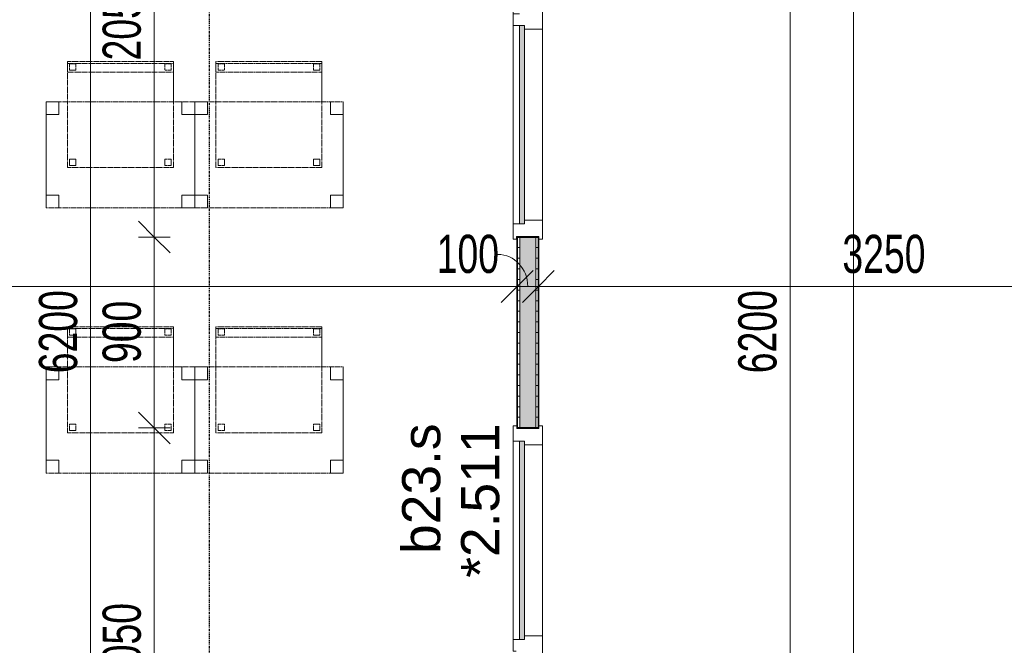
# Model space of a CAD drawing. Header units: millimetres. Extents: x -80560 to 110805, y -11020 to 52719.
# Tile 61 of 182: x 44800 to 49441, y 24275 to 27225. Entities that reach past the tile are written whole.
import ezdxf

# ---------------------------------------------------------------- set-up
doc = ezdxf.new("R2010")
doc.units = ezdxf.units.MM
doc.linetypes.add('CENTER2', pattern=[20, 8, -4, 4, -4])
doc.linetypes.add('DASHED2', pattern=[6, 4, -2])
for name, color, linetype, lineweight in [('A-ANNO-DIMS', 211, 'Continuous', 9), ('A-ANNO-DIMS-100', 211, 'Continuous', 9), ('A-DOOR', 31, 'Continuous', 18), ('A-GLAZ', 151, 'Continuous', 18), ('A-GLAZ-IDEN', 152, 'Continuous', 18), ('A-WALL', 113, 'Continuous', 35), ('A-WALL-PATT', 111, 'Continuous', 35), ('I-FURN', 30, 'Continuous', 18), ('I-WALL', 2, 'Continuous', 18), ('S-GRID', 1, 'Continuous', 9)]:
    doc.layers.add(name, color=color, linetype=linetype, lineweight=lineweight)
doc.styles.add('Arial', font='arial.ttf', dxfattribs={"height": 180})
doc.styles.add('Arial_6', font='arial.ttf', dxfattribs={"width": 0.7, "height": 180})
doc.dimstyles.new('n3o_1_8', dxfattribs={"dimscale": 304.8, "dimtxt": 183.646692, "dimasz": 0.492126, "dimexe": 0.246063, "dimexo": 0.0625, "dimgap": 0.032808, "dimtad": 1, "dimdec": 0, "dimdsep": 46, "dimtxsty": 'Arial_6', "dimblk1": 'OBLIQUE', "dimblk2": 'OBLIQUE', "dimsah": 1, "dimcen": 0.09, "dimdle": 0.246063, "dimazin": 0, "dimtfac": 1, "dimtdec": 4, "dimtix": 1, "dimtmove": 0, "dimatfit": 3, "dimfxl": 0.246063, "dimfxlon": 1, "dimtvp": 1, "dimtolj": 1, "dimtzin": 0, "dimarcsym": 2})
doc.dimstyles.new('n3o_1_8_1', dxfattribs={"dimscale": 304.8, "dimtxt": 183.646692, "dimasz": 0.492126, "dimexe": 0.246063, "dimexo": 0.0625, "dimgap": 0.032808, "dimtad": 1, "dimdec": 0, "dimdsep": 46, "dimtxsty": 'Arial_6', "dimblk1": 'OBLIQUE', "dimblk2": 'OBLIQUE', "dimsah": 1, "dimcen": 0.09, "dimdle": 0.246063, "dimazin": 0, "dimtfac": 1, "dimtdec": 4, "dimtix": 1, "dimtmove": 1, "dimatfit": 3, "dimfxl": 0.246063, "dimfxlon": 1, "dimtvp": 1, "dimtolj": 1, "dimtzin": 0, "dimarcsym": 2})
doc.dimstyles.new('n3o_1_8_3', dxfattribs={"dimscale": 304.8, "dimtxt": 183.646692, "dimasz": 0.492126, "dimexe": 0.246063, "dimexo": 0.0625, "dimgap": 0.032808, "dimtad": 1, "dimdec": 0, "dimdsep": 46, "dimtxsty": 'Arial_6', "dimblk1": 'OBLIQUE', "dimblk2": 'OBLIQUE', "dimsah": 1, "dimcen": 0.09, "dimdle": 0.246063, "dimazin": 0, "dimtfac": 1, "dimtdec": 4, "dimtix": 1, "dimtmove": 0, "dimatfit": 3, "dimfxl": 0.246063, "dimfxlon": 1, "dimtvp": 1, "dimtolj": 1, "dimtzin": 0, "dimarcsym": 2})
pattern_1 = [(1e-13, (47144.82, 28850), (-9e-14, 50), [])]

# ---------------------------------------------------------------- blocks, each defined once
blk = doc.blocks.new('82_tafel1 - tafel 500x700 2-30664860-DO_02 tweede verdieping')
at = {"layer": 'I-FURN', "linetype": 'DASHED2'}
for p, q in [((-350, -250), (-350, 250)), ((-350, 250), (350, 250)), ((350, 250), (-350, 250)), ((-350, 250), (-350, -250)), ((-350, 250), (-350, 190)), ((-290, 250), (-350, 250)), ((-290, 190), (-290, 250)), ((-290, 250), (290, 250)), ((-290, 250), (-290, 190)), ((290, 250), (290, 190)), ((290, 190), (290, 250)), ((350, 250), (290, 250)), ((350, 250), (350, -250)), ((350, -250), (350, 250)), ((350, 190), (350, 250)), ((-350, -190), (-350, 190)), ((-350, 190), (-290, 190)), ((-290, 190), (-350, 190)), ((290, 190), (350, 190)), ((350, 190), (290, 190)), ((350, 190), (350, -190)), ((-290, -190), (-350, -190)), ((-350, -190), (-290, -190)), ((-350, -190), (-350, -250)), ((-290, -250), (-290, -190)), ((-290, -190), (-290, -250)), ((350, -190), (290, -190)), ((290, -190), (290, -250)), ((290, -250), (290, -190)), ((290, -190), (350, -190)), ((350, -250), (350, -190)), ((350, -250), (-350, -250)), ((-350, -250), (350, -250)), ((-350, -250), (-290, -250)), ((290, -250), (-290, -250)), ((290, -250), (350, -250))]:
    blk.add_line(p, q, dxfattribs=at)
blk = doc.blocks.new('82_zitmeubel - stoel 500x500-V61-DO_02 tweede verdieping')
at = {"layer": 'I-FURN', "linetype": 'DASHED2'}
for p, q in [((-192.1, 263), (-192.1, 73)), ((-192.1, 254.1), (-192.1, 263)), ((307.9, 263), (-192.1, 263)), ((307.9, 263), (-192.1, 263)), ((-192.1, 213), (-192.1, 254.1)), ((-192.1, 254.1), (307.9, 254.1)), ((-182.1, 252), (-182.1, 224)), ((-182.1, 224), (-182.1, 252)), ((-153.1, 253), (-181.1, 253)), ((-181.1, 253), (-153.1, 253)), ((-152.1, 224), (-152.1, 252)), ((-152.1, 252), (-152.1, 224)), ((267.9, 252), (267.9, 224)), ((267.9, 224), (267.9, 252)), ((296.9, 253), (268.9, 253)), ((268.9, 253), (296.9, 253)), ((297.9, 224), (297.9, 252)), ((297.9, 252), (297.9, 224)), ((307.9, 73), (307.9, 263)), ((307.9, 263), (307.9, 254.1)), ((307.9, 254.1), (307.9, 213)), ((-192.1, 73), (-192.1, 213)), ((-192.1, 213), (307.9, 213)), ((-181.1, 223), (-153.1, 223)), ((-153.1, 223), (-181.1, 223)), ((268.9, 223), (296.9, 223)), ((296.9, 223), (268.9, 223)), ((307.9, 213), (307.9, 73)), ((-192.1, 73), (-192.1, -237)), ((-192.1, -237), (-192.1, 73)), ((307.9, -237), (307.9, 73)), ((307.9, 73), (307.9, -237)), ((-182.1, -198), (-182.1, -226)), ((-182.1, -226), (-182.1, -198)), ((-153.1, -197), (-181.1, -197)), ((-181.1, -197), (-153.1, -197)), ((-181.1, -227), (-153.1, -227)), ((-153.1, -227), (-181.1, -227)), ((-152.1, -226), (-152.1, -198)), ((-152.1, -198), (-152.1, -226)), ((267.9, -198), (267.9, -226)), ((267.9, -226), (267.9, -198)), ((296.9, -197), (268.9, -197)), ((268.9, -197), (296.9, -197)), ((268.9, -227), (296.9, -227)), ((296.9, -227), (268.9, -227)), ((297.9, -226), (297.9, -198)), ((297.9, -198), (297.9, -226)), ((307.9, -237), (-192.1, -237)), ((307.9, -237), (-192.1, -237))]:
    blk.add_line(p, q, dxfattribs=at)
for centre, start, end in [((-181.1, 252), 90, 180), ((-181.1, 252), 90, 180), ((-153.1, 252), 0, 90), ((-153.1, 252), 0, 90), ((268.9, 252), 90, 180), ((268.9, 252), 90, 180), ((296.9, 252), 45, 90), ((296.9, 252), 0, 90), ((296.9, 252), 30, 45), ((296.9, 252), 15, 30), ((296.9, 252), 0, 15), ((-181.1, 224), 180, 270), ((-181.1, 224), 180, 270), ((-153.1, 224), 270, 0), ((-153.1, 224), 270, 0), ((268.9, 224), 180, 270), ((268.9, 224), 180, 240), ((268.9, 224), 240, 270), ((296.9, 224), 270, 330), ((296.9, 224), 270, 285), ((296.9, 224), 285, 0), ((296.9, 224), 330, 345), ((296.9, 224), 345, 0), ((-181.1, -198), 90, 180), ((-181.1, -198), 90, 180), ((-181.1, -226), 180, 270), ((-181.1, -226), 180, 270), ((-153.1, -198), 0, 90), ((-153.1, -198), 0, 90), ((-153.1, -226), 270, 0), ((-153.1, -226), 270, 0), ((268.9, -198), 90, 180), ((268.9, -198), 90, 180), ((268.9, -226), 180, 270), ((268.9, -226), 180, 270), ((296.9, -198), 0, 90), ((296.9, -198), 0, 90), ((296.9, -226), 270, 0), ((296.9, -226), 270, 285), ((296.9, -226), 285, 0)]:
    blk.add_arc(centre, 1, start, end, dxfattribs=at)
blk = doc.blocks.new('82_zitmeubel - stoel 500x500-V62-DO_02 tweede verdieping')
at = {"layer": 'I-FURN', "linetype": 'DASHED2'}
for p, q in [((-192.1, 263), (-192.1, 73)), ((-192.1, 254.1), (-192.1, 263)), ((307.9, 263), (-192.1, 263)), ((307.9, 263), (-192.1, 263)), ((-192.1, 213), (-192.1, 254.1)), ((-192.1, 254.1), (307.9, 254.1)), ((-182.1, 252), (-182.1, 224)), ((-182.1, 224), (-182.1, 252)), ((-153.1, 253), (-181.1, 253)), ((-181.1, 253), (-153.1, 253)), ((-152.1, 224), (-152.1, 252)), ((-152.1, 252), (-152.1, 224)), ((267.9, 252), (267.9, 224)), ((267.9, 224), (267.9, 252)), ((296.9, 253), (268.9, 253)), ((268.9, 253), (296.9, 253)), ((297.9, 224), (297.9, 252)), ((297.9, 252), (297.9, 224)), ((307.9, 73), (307.9, 263)), ((307.9, 263), (307.9, 254.1)), ((307.9, 254.1), (307.9, 213)), ((-192.1, 73), (-192.1, 213)), ((-192.1, 213), (307.9, 213)), ((-181.1, 223), (-153.1, 223)), ((-153.1, 223), (-181.1, 223)), ((268.9, 223), (296.9, 223)), ((296.9, 223), (268.9, 223)), ((307.9, 213), (307.9, 73)), ((-192.1, 73), (-192.1, -237)), ((-192.1, -237), (-192.1, 73)), ((307.9, -237), (307.9, 73)), ((307.9, 73), (307.9, -237)), ((-182.1, -198), (-182.1, -226)), ((-182.1, -226), (-182.1, -198)), ((-153.1, -197), (-181.1, -197)), ((-181.1, -197), (-153.1, -197)), ((-181.1, -227), (-153.1, -227)), ((-153.1, -227), (-181.1, -227)), ((-152.1, -226), (-152.1, -198)), ((-152.1, -198), (-152.1, -226)), ((267.9, -198), (267.9, -226)), ((267.9, -226), (267.9, -198)), ((296.9, -197), (268.9, -197)), ((268.9, -197), (296.9, -197)), ((268.9, -227), (296.9, -227)), ((296.9, -227), (268.9, -227)), ((297.9, -226), (297.9, -198)), ((297.9, -198), (297.9, -226)), ((307.9, -237), (-192.1, -237)), ((307.9, -237), (-192.1, -237))]:
    blk.add_line(p, q, dxfattribs=at)
for centre, start, end in [((-181.1, 252), 90, 180), ((-181.1, 252), 90, 180), ((-153.1, 252), 0, 90), ((-153.1, 252), 0, 90), ((268.9, 252), 90, 180), ((268.9, 252), 90, 180), ((296.9, 252), 0, 90), ((296.9, 252), 30, 90), ((296.9, 252), 15, 30), ((296.9, 252), 0, 15), ((-181.1, 224), 180, 270), ((-181.1, 224), 180, 270), ((-153.1, 224), 270, 0), ((-153.1, 224), 270, 0), ((268.9, 224), 180, 270), ((268.9, 224), 180, 270), ((296.9, 224), 270, 0), ((296.9, 224), 270, 0), ((-181.1, -198), 90, 180), ((-181.1, -198), 90, 180), ((-181.1, -226), 180, 270), ((-181.1, -226), 180, 270), ((-153.1, -198), 0, 90), ((-153.1, -198), 0, 90), ((-153.1, -226), 270, 0), ((-153.1, -226), 270, 0), ((268.9, -198), 90, 180), ((268.9, -198), 135, 180), ((268.9, -226), 180, 270), ((268.9, -226), 180, 270), ((268.9, -198), 90, 135), ((296.9, -198), 0, 90), ((296.9, -198), 0, 90), ((296.9, -226), 270, 0), ((296.9, -226), 270, 0)]:
    blk.add_arc(centre, 1, start, end, dxfattribs=at)
blk = doc.blocks.new('82_zitmeubel - stoel 500x500-V63-DO_02 tweede verdieping')
at = {"layer": 'I-FURN', "linetype": 'DASHED2'}
for p, q in [((-192.1, 263), (-192.1, 73)), ((-192.1, 254.1), (-192.1, 263)), ((307.9, 263), (-192.1, 263)), ((307.9, 263), (-192.1, 263)), ((-192.1, 213), (-192.1, 254.1)), ((-192.1, 254.1), (307.9, 254.1)), ((-182.1, 252), (-182.1, 224)), ((-182.1, 224), (-182.1, 252)), ((-153.1, 253), (-181.1, 253)), ((-181.1, 253), (-153.1, 253)), ((-152.1, 224), (-152.1, 252)), ((-152.1, 252), (-152.1, 224)), ((267.9, 252), (267.9, 224)), ((267.9, 224), (267.9, 252)), ((296.9, 253), (268.9, 253)), ((268.9, 253), (296.9, 253)), ((297.9, 224), (297.9, 252)), ((297.9, 252), (297.9, 224)), ((307.9, 73), (307.9, 263)), ((307.9, 263), (307.9, 254.1)), ((307.9, 254.1), (307.9, 213)), ((-192.1, 73), (-192.1, 213)), ((-192.1, 213), (307.9, 213)), ((-181.1, 223), (-153.1, 223)), ((-153.1, 223), (-181.1, 223)), ((268.9, 223), (296.9, 223)), ((296.9, 223), (268.9, 223)), ((307.9, 213), (307.9, 73)), ((-192.1, 73), (-192.1, -237)), ((-192.1, -237), (-192.1, 73)), ((307.9, -237), (307.9, 73)), ((307.9, 73), (307.9, -237)), ((-182.1, -198), (-182.1, -226)), ((-182.1, -226), (-182.1, -198)), ((-153.1, -197), (-181.1, -197)), ((-181.1, -197), (-153.1, -197)), ((-181.1, -227), (-153.1, -227)), ((-153.1, -227), (-181.1, -227)), ((-152.1, -226), (-152.1, -198)), ((-152.1, -198), (-152.1, -226)), ((267.9, -198), (267.9, -226)), ((267.9, -226), (267.9, -198)), ((296.9, -197), (268.9, -197)), ((268.9, -197), (296.9, -197)), ((268.9, -227), (296.9, -227)), ((296.9, -227), (268.9, -227)), ((297.9, -226), (297.9, -198)), ((297.9, -198), (297.9, -226)), ((307.9, -237), (-192.1, -237)), ((307.9, -237), (-192.1, -237))]:
    blk.add_line(p, q, dxfattribs=at)
for centre, start, end in [((-181.1, 252), 90, 180), ((-181.1, 252), 150, 180), ((-181.1, 252), 90, 150), ((-153.1, 252), 0, 90), ((-153.1, 252), 0, 90), ((268.9, 252), 90, 180), ((268.9, 252), 90, 180), ((296.9, 252), 45, 90), ((296.9, 252), 0, 90), ((296.9, 252), 30, 45), ((296.9, 252), 15, 30), ((296.9, 252), 0, 15), ((-181.1, 224), 180, 270), ((-181.1, 224), 180, 270), ((-153.1, 224), 270, 0), ((-153.1, 224), 270, 0), ((268.9, 224), 180, 270), ((268.9, 224), 180, 270), ((296.9, 224), 270, 0), ((296.9, 224), 270, 330), ((296.9, 224), 330, 345), ((296.9, 224), 345, 0), ((-181.1, -198), 90, 180), ((-181.1, -198), 90, 180), ((-181.1, -226), 180, 270), ((-181.1, -226), 180, 270), ((-153.1, -198), 75, 90), ((-153.1, -198), 0, 90), ((-153.1, -226), 270, 0), ((-153.1, -226), 270, 0), ((-153.1, -198), 0, 75), ((268.9, -198), 90, 180), ((268.9, -198), 90, 180), ((268.9, -226), 180, 270), ((268.9, -226), 180, 270), ((296.9, -198), 0, 90), ((296.9, -198), 0, 90), ((296.9, -226), 270, 0), ((296.9, -226), 270, 0)]:
    blk.add_arc(centre, 1, start, end, dxfattribs=at)
blk = doc.blocks.new('82_zitmeubel - stoel 500x500-V64-DO_02 tweede verdieping')
at = {"layer": 'I-FURN', "linetype": 'DASHED2'}
for p, q in [((-192.1, 263), (-192.1, 73)), ((-192.1, 254.1), (-192.1, 263)), ((307.9, 263), (-192.1, 263)), ((307.9, 263), (-192.1, 263)), ((-192.1, 213), (-192.1, 254.1)), ((-192.1, 254.1), (307.9, 254.1)), ((-182.1, 252), (-182.1, 224)), ((-182.1, 224), (-182.1, 252)), ((-153.1, 253), (-181.1, 253)), ((-181.1, 253), (-153.1, 253)), ((-152.1, 224), (-152.1, 252)), ((-152.1, 252), (-152.1, 224)), ((267.9, 252), (267.9, 224)), ((267.9, 224), (267.9, 252)), ((296.9, 253), (268.9, 253)), ((268.9, 253), (296.9, 253)), ((297.9, 224), (297.9, 252)), ((297.9, 252), (297.9, 224)), ((307.9, 73), (307.9, 263)), ((307.9, 263), (307.9, 254.1)), ((307.9, 254.1), (307.9, 213)), ((-192.1, 73), (-192.1, 213)), ((-192.1, 213), (307.9, 213)), ((-181.1, 223), (-153.1, 223)), ((-153.1, 223), (-181.1, 223)), ((268.9, 223), (296.9, 223)), ((296.9, 223), (268.9, 223)), ((307.9, 213), (307.9, 73)), ((-192.1, 73), (-192.1, -237)), ((-192.1, -237), (-192.1, 73)), ((307.9, -237), (307.9, 73)), ((307.9, 73), (307.9, -237)), ((-182.1, -198), (-182.1, -226)), ((-182.1, -226), (-182.1, -198)), ((-153.1, -197), (-181.1, -197)), ((-181.1, -197), (-153.1, -197)), ((-181.1, -227), (-153.1, -227)), ((-153.1, -227), (-181.1, -227)), ((-152.1, -226), (-152.1, -198)), ((-152.1, -198), (-152.1, -226)), ((267.9, -198), (267.9, -226)), ((267.9, -226), (267.9, -198)), ((296.9, -197), (268.9, -197)), ((268.9, -197), (296.9, -197)), ((268.9, -227), (296.9, -227)), ((296.9, -227), (268.9, -227)), ((297.9, -226), (297.9, -198)), ((297.9, -198), (297.9, -226)), ((307.9, -237), (-192.1, -237)), ((307.9, -237), (-192.1, -237))]:
    blk.add_line(p, q, dxfattribs=at)
for centre, start, end in [((-181.1, 252), 90, 180), ((-181.1, 252), 90, 180), ((-153.1, 252), 0, 90), ((-153.1, 252), 0, 90), ((268.9, 252), 90, 180), ((268.9, 252), 90, 180), ((296.9, 252), 0, 90), ((296.9, 252), 0, 90), ((-181.1, 224), 180, 270), ((-181.1, 224), 180, 255), ((-181.1, 224), 255, 270), ((-153.1, 224), 270, 0), ((-153.1, 224), 270, 0), ((268.9, 224), 180, 270), ((268.9, 224), 180, 270), ((296.9, 224), 270, 0), ((296.9, 224), 270, 0), ((-181.1, -198), 90, 180), ((-181.1, -198), 90, 180), ((-181.1, -226), 180, 270), ((-181.1, -226), 180, 270), ((-153.1, -198), 0, 90), ((-153.1, -198), 0, 90), ((-153.1, -226), 270, 0), ((-153.1, -226), 270, 0), ((268.9, -198), 90, 180), ((268.9, -198), 90, 180), ((268.9, -226), 180, 270), ((268.9, -226), 180, 270), ((296.9, -198), 0, 90), ((296.9, -198), 0, 90), ((296.9, -226), 270, 0), ((296.9, -226), 270, 0)]:
    blk.add_arc(centre, 1, start, end, dxfattribs=at)
blk = doc.blocks.new('32_n3o_raam_h1xb2 - 90x139_25_K_2410x2070-32170730-DO_02 tweede verdieping')
at = {"layer": 'A-GLAZ'}
for p, q in [((-1035, 69.5), (-1035, 52.5)), ((-962, 69.5), (-1035, 69.5)), ((-1035, 52.5), (-1023, 52.5)), ((-1023, 52.5), (-1023, -52.5)), ((-962, 39.5), (-962, 69.5)), ((-962, 69.5), (-28, 69.5)), ((28, 69.5), (-28, 69.5)), ((-28, 69.5), (-28, 39.5)), ((28, 39.5), (28, 69.5)), ((28, 69.5), (962, 69.5)), ((1035, 69.5), (962, 69.5)), ((962, 69.5), (962, 39.5)), ((1023, -52.5), (1023, 52.5)), ((1023, 52.5), (1035, 52.5)), ((1035, 52.5), (1035, 69.5)), ((-945, -69.5), (-945, 15.5)), ((-45, 15.5), (-45, -69.5)), ((45, -69.5), (45, 15.5)), ((945, 15.5), (945, -69.5)), ((-1023, -52.5), (-1035, -52.5)), ((-1035, -52.5), (-1035, -69.5)), ((-1035, -69.5), (-945, -69.5)), ((-45, -69.5), (-945, -69.5)), ((-45, -69.5), (45, -69.5)), ((945, -69.5), (45, -69.5)), ((945, -69.5), (1035, -69.5)), ((1035, -52.5), (1023, -52.5)), ((1035, -69.5), (1035, -52.5))]:
    blk.add_line(p, q, dxfattribs=at)
blk = doc.blocks.new('32_n3o_deur_enkel met zijlicht - 90x139_17_K_930_2410x2070_deur glasstrook-33349586-DO_02 tweede verdieping')
at = {"layer": 'A-GLAZ'}
for p, q in [((-1035, 70), (-945, 70)), ((-1035, 53), (-1035, 70)), ((-1023, 53), (-1035, 53)), ((-1023, -52), (-1023, 53)), ((-945, 70), (-945, -15)), ((-45, 70), (-945, 70)), ((-45, 70), (45, 70)), ((-45, -15), (-45, 70)), ((45, 70), (45, -15)), ((945, 70), (1035, 70)), ((945, -15), (945, 70)), ((1023, 53), (1023, -52)), ((1035, 53), (1023, 53)), ((1035, 70), (1035, 53)), ((-962, -39), (-962, -69)), ((-28, -69), (-28, -39)), ((-1035, -52), (-1023, -52)), ((-1035, -69), (-1035, -52)), ((-962, -69), (-1035, -69)), ((-962, -69), (-28, -69)), ((28, -69), (-28, -69)), ((28, -55), (28, -69)), ((962, -69), (962, -55)), ((1035, -69), (962, -69)), ((1023, -52), (1035, -52)), ((1035, -52), (1035, -69))]:
    blk.add_line(p, q, dxfattribs=at)
blk = doc.blocks.new('30_n3o_raam_vast - 24mm-31742711-DO_02 tweede verdieping')
at = {"layer": 'A-DOOR'}
blk.add_hatch(color=256, dxfattribs=at).paths.add_polyline_path([(-934, -24), (0, -24), (0, 0), (-934, 0)], flags=0)
for p, q in [((-934, -24), (-934, 0)), ((-934, 0), (0, 0)), ((0, 0), (0, -24)), ((0, -24), (-934, -24))]:
    blk.add_line(p, q, dxfattribs=at)
blk = doc.blocks.new('30_n3o_raam_vast - 24mm-31742709-DO_02 tweede verdieping')
at = {"layer": 'A-DOOR'}
blk.add_hatch(color=256, dxfattribs=at).paths.add_polyline_path([(0, 24), (-934, 24), (-934, 0), (0, 0)], flags=0)
for p, q in [((0, 24), (-934, 24)), ((-934, 24), (-934, 0)), ((-934, 0), (0, 0)), ((0, 0), (0, 24))]:
    blk.add_line(p, q, dxfattribs=at)
blk = doc.blocks.new('DIMBLOCK234-DO_02 tweede verdieping')
at = {"layer": 'A-ANNO-DIMS-100'}
for p, q in [((36055.3, 25967.1), (36130.3, 26042.1)), ((36055.3, 26042.1), (36055.3, 25892.1)), ((36055.3, 25967.1), (36055.3, 26042.1)), ((47144.8, 25967.1), (47219.8, 26042.1)), ((47144.8, 26042.1), (47144.8, 25892.1)), ((47144.8, 25967.1), (47144.8, 26042.1)), ((35980.3, 25967.1), (47144.8, 25967.1)), ((36055.3, 25967.1), (35980.3, 25892.1)), ((47144.8, 25967.1), (47069.8, 25892.1))]:
    blk.add_line(p, q, dxfattribs=at)
at = {"layer": 'A-ANNO-DIMS-100', "color": 0, "insert": (41359.9, 26210.8), "char_height": 180, "width": 576.368, "attachment_point": 1, "line_spacing_factor": 0.941778, "style": 'Arial_6'}
blk.add_mtext('11090', dxfattribs=at)
blk = doc.blocks.new('_Oblique')
at = {"color": 0, "linetype": 'ByBlock', "lineweight": -2}
blk.add_line((-0.5, -0.5), (0.5, 0.5), dxfattribs=at)
blk = doc.blocks.new('DIMBLOCK235-DO_02 tweede verdieping')
at = {"layer": 'A-ANNO-DIMS-100'}
for p, q in [((47144.8, 25967.1), (47219.8, 26042.1)), ((47144.8, 26042.1), (47144.8, 25892.1)), ((47144.8, 25967.1), (47144.8, 26042.1)), ((47244.8, 25967.1), (47319.8, 26042.1)), ((47244.8, 26042.1), (47244.8, 25892.1)), ((47244.8, 25967.1), (47244.8, 26042.1)), ((47144.8, 25967.1), (47069.8, 25892.1)), ((47144.8, 25967.1), (47244.8, 25967.1)), ((47244.8, 25967.1), (47169.8, 25892.1))]:
    blk.add_line(p, q, dxfattribs=at)
blk.add_ellipse((47053.8, 25967.1), major_axis=(0, 151.3), ratio=0.931959, start_param=4.712389, end_param=6.283185, dxfattribs=at)
at = {"layer": 'A-ANNO-DIMS-100', "color": 0, "insert": (46765.7, 26210.8), "char_height": 180, "width": 345.821, "attachment_point": 1, "line_spacing_factor": 0.941778, "style": 'Arial_6'}
blk.add_mtext('100', dxfattribs=at)
blk = doc.blocks.new('DIMBLOCK236-DO_02 tweede verdieping')
at = {"layer": 'A-ANNO-DIMS-100'}
for p, q in [((47244.8, 25967.1), (47319.8, 26042.1)), ((47244.8, 26042.1), (47244.8, 25892.1)), ((47244.8, 25967.1), (47244.8, 26042.1)), ((50494.8, 25967.1), (50569.8, 26042.1)), ((50494.8, 26042.1), (50494.8, 25892.1)), ((50494.8, 25967.1), (50494.8, 26042.1)), ((47244.8, 25967.1), (47169.8, 25892.1)), ((47244.8, 25967.1), (50494.8, 25967.1)), ((50494.8, 25967.1), (50419.8, 25892.1))]:
    blk.add_line(p, q, dxfattribs=at)
at = {"layer": 'A-ANNO-DIMS-100', "color": 0, "insert": (48677.7, 26210.8), "char_height": 180, "width": 461.094, "attachment_point": 1, "line_spacing_factor": 0.941778, "style": 'Arial_6'}
blk.add_mtext('3250', dxfattribs=at)
blk = doc.blocks.new('DIMBLOCK331-DO_02 tweede verdieping')
at = {"layer": 'A-ANNO-DIMS-100'}
for p, q in [((48430.8, 28850), (48355.8, 28925)), ((48355.8, 28850), (48505.8, 28850)), ((48430.8, 28850), (48355.8, 28850)), ((48430.8, 28850), (48430.8, 22650)), ((48430.8, 28850), (48505.8, 28775)), ((48430.8, 22650), (48355.8, 22725)), ((48355.8, 22650), (48505.8, 22650)), ((48430.8, 22650), (48355.8, 22650)), ((48430.8, 22650), (48505.8, 22575))]:
    blk.add_line(p, q, dxfattribs=at)
at = {"layer": 'A-ANNO-DIMS-100', "color": 0, "insert": (48187.1, 25557.9), "char_height": 180, "width": 461.094, "attachment_point": 1, "rotation": 90, "line_spacing_factor": 0.941778, "style": 'Arial_6'}
blk.add_mtext('6200', dxfattribs=at)
blk = doc.blocks.new('DIMBLOCK345-DO_02 tweede verdieping')
at = {"layer": 'A-ANNO-DIMS-100'}
for p, q in [((48730.8, 32790), (48655.8, 32865)), ((48805.8, 32790), (48655.8, 32790)), ((48730.8, 32790), (48730.8, 22850)), ((48730.8, 32790), (48805.8, 32715)), ((48730.8, 32790), (48805.8, 32790)), ((48730.8, 22850), (48655.8, 22925)), ((48805.8, 22850), (48655.8, 22850)), ((48730.8, 22850), (48805.8, 22775)), ((48730.8, 22850), (48805.8, 22850))]:
    blk.add_line(p, q, dxfattribs=at)
at = {"layer": 'A-ANNO-DIMS-100', "color": 0, "insert": (48487.1, 27627.9), "char_height": 180, "width": 461.094, "attachment_point": 1, "rotation": 90, "line_spacing_factor": 0.941778, "style": 'Arial_6'}
blk.add_mtext('9940', dxfattribs=at)
blk = doc.blocks.new('DIMBLOCK464-DO_02 tweede verdieping')
at = {"layer": 'A-ANNO-DIMS-100'}
for p, q in [((45134.7, 28850), (45059.7, 28925)), ((45209.7, 28850), (45059.7, 28850)), ((45134.7, 28850), (45134.7, 22650)), ((45134.7, 28850), (45209.7, 28775)), ((45134.7, 28850), (45209.7, 28850)), ((45134.7, 22650), (45059.7, 22725)), ((45209.7, 22650), (45059.7, 22650)), ((45134.7, 22650), (45209.7, 22575)), ((45134.7, 22650), (45209.7, 22650))]:
    blk.add_line(p, q, dxfattribs=at)
at = {"layer": 'A-ANNO-DIMS-100', "color": 0, "insert": (44891.1, 25557.9), "char_height": 180, "width": 461.094, "attachment_point": 1, "rotation": 90, "line_spacing_factor": 0.941778, "style": 'Arial_6'}
blk.add_mtext('6200', dxfattribs=at)
blk = doc.blocks.new('DIMBLOCK474-DO_02 tweede verdieping')
at = {"layer": 'A-ANNO-DIMS-100'}
for p, q in [((45434.7, 25300), (45359.7, 25375)), ((45509.7, 25300), (45359.7, 25300)), ((45434.7, 23250), (45434.7, 25300)), ((45434.7, 25300), (45509.7, 25225)), ((45434.7, 25300), (45509.7, 25300)), ((45434.7, 23250), (45359.7, 23325)), ((45509.7, 23250), (45359.7, 23250)), ((45434.7, 23250), (45509.7, 23175)), ((45434.7, 23250), (45509.7, 23250))]:
    blk.add_line(p, q, dxfattribs=at)
at = {"layer": 'A-ANNO-DIMS-100', "color": 0, "insert": (45191.1, 24082.9), "char_height": 180, "width": 461.094, "attachment_point": 1, "rotation": 90, "line_spacing_factor": 0.941778, "style": 'Arial_6'}
blk.add_mtext('2050', dxfattribs=at)
blk = doc.blocks.new('DIMBLOCK475-DO_02 tweede verdieping')
at = {"layer": 'A-ANNO-DIMS-100'}
for p, q in [((45434.7, 26200), (45359.7, 26275)), ((45509.7, 26200), (45359.7, 26200)), ((45434.7, 25300), (45434.7, 26200)), ((45434.7, 26200), (45509.7, 26125)), ((45434.7, 26200), (45509.7, 26200)), ((45434.7, 25300), (45359.7, 25375)), ((45509.7, 25300), (45359.7, 25300)), ((45434.7, 25300), (45509.7, 25225)), ((45434.7, 25300), (45509.7, 25300))]:
    blk.add_line(p, q, dxfattribs=at)
at = {"layer": 'A-ANNO-DIMS-100', "color": 0, "insert": (45191.1, 25605.9), "char_height": 180, "width": 345.821, "attachment_point": 1, "rotation": 90, "line_spacing_factor": 0.941778, "style": 'Arial_6'}
blk.add_mtext('900', dxfattribs=at)
blk = doc.blocks.new('DIMBLOCK476-DO_02 tweede verdieping')
at = {"layer": 'A-ANNO-DIMS-100'}
for p, q in [((45434.7, 28250), (45359.7, 28325)), ((45509.7, 28250), (45359.7, 28250)), ((45434.7, 26200), (45434.7, 28250)), ((45434.7, 28250), (45509.7, 28175)), ((45434.7, 28250), (45509.7, 28250)), ((45434.7, 26200), (45359.7, 26275)), ((45509.7, 26200), (45359.7, 26200)), ((45434.7, 26200), (45509.7, 26125)), ((45434.7, 26200), (45509.7, 26200))]:
    blk.add_line(p, q, dxfattribs=at)
at = {"layer": 'A-ANNO-DIMS-100', "color": 0, "insert": (45191.1, 27032.9), "char_height": 180, "width": 461.094, "attachment_point": 1, "rotation": 90, "line_spacing_factor": 0.941778, "style": 'Arial_6'}
blk.add_mtext('2050', dxfattribs=at)

msp = doc.modelspace()

# ---------------------------------------------------------------- hatches: boundary and pattern name
at = {"layer": 'A-WALL-PATT', "lineweight": 18}
h = msp.add_hatch(dxfattribs=at)
h.set_pattern_fill('FP_93', color=256, angle=90, style=0, pattern_type=2)
h.set_pattern_definition(pattern_1)
h.paths.add_polyline_path([(47144.8, 22637.5), (47157.3, 22637.5), (47157.3, 23250), (47144.8, 23250), (47144.8, 22650)], flags=0)
h.paths.add_polyline_path([(47157.3, 25300), (47157.3, 26200), (47144.8, 26200), (47144.8, 25300)], flags=0)
h.paths.add_polyline_path([(47157.3, 28250), (47157.3, 28862.5), (47144.8, 28862.5), (47144.8, 28250)], flags=0)
h.paths.add_polyline_path([(47157.3, 28937.5), (47157.3, 29550), (47144.8, 29550), (47144.8, 28937.5)], flags=0)
h.paths.add_polyline_path([(47144.8, 31600), (47157.3, 31600), (47157.3, 32500), (47144.8, 32500), (47144.8, 32251)], flags=0)
h.paths.add_polyline_path([(47157.3, 34550), (47157.3, 35150), (47144.8, 35150), (47144.8, 34550)], flags=0)
at = {"layer": 'A-WALL-PATT', "lineweight": 5}
h = msp.add_hatch(color=256, dxfattribs=at)
h.paths.add_polyline_path([(47232.3, 22562.5), (47232.3, 23250), (47157.3, 23250), (47157.3, 22562.5), (47168.7, 22562.5)], flags=0)
h.paths.add_polyline_path([(47157.3, 25300), (47232.3, 25300), (47232.3, 26200), (47157.3, 26200), (47157.3, 25585.7)], flags=0)
h.paths.add_polyline_path([(47232.3, 28250), (47232.3, 29550), (47157.3, 29550), (47157.3, 28250)], flags=0)
h.paths.add_polyline_path([(47232.3, 31600), (47232.3, 32500), (47157.3, 32500), (47157.3, 31600)], flags=0)
h.paths.add_polyline_path([(47157.3, 34550), (47232.3, 34550), (47232.3, 35150), (47157.3, 35150), (47157.3, 34917.1)], flags=0)
at = {"layer": 'A-WALL-PATT', "lineweight": 18}
h = msp.add_hatch(dxfattribs=at)
h.set_pattern_fill('FP_93', color=256, angle=90, style=0, pattern_type=2)
h.set_pattern_definition(pattern_1)
h.paths.add_polyline_path([(47232.3, 22550), (47244.8, 22550), (47244.8, 23250), (47232.3, 23250), (47232.3, 22562.5)], flags=0)
h.paths.add_polyline_path([(47232.3, 25300), (47244.8, 25300), (47244.8, 26200), (47232.3, 26200), (47232.3, 25585.7)], flags=0)
h.paths.add_polyline_path([(47232.3, 28250), (47244.8, 28250), (47244.8, 29550), (47232.3, 29550), (47232.3, 28251.8)], flags=0)
h.paths.add_polyline_path([(47244.8, 31600), (47244.8, 32500), (47232.3, 32500), (47232.3, 31600)], flags=0)
h.paths.add_polyline_path([(47232.3, 34550), (47244.8, 34550), (47244.8, 35150), (47232.3, 35150), (47232.3, 34917.1)], flags=0)

# ---------------------------------------------------------------- linework, layer by layer
at = {"layer": 'A-WALL', "lineweight": 18}
for p, q in [((47157.3, 26200), (47157.3, 25300)), ((47232.3, 26200), (47232.3, 25300))]:
    msp.add_line(p, q, dxfattribs=at)
at = {"layer": 'I-WALL', "lineweight": 35}
for p, q in [((47244.8, 26200), (47144.8, 26200)), ((47144.8, 26200), (47144.8, 25300)), ((47244.8, 25300), (47244.8, 26200)), ((47144.8, 25300), (47244.8, 25300))]:
    msp.add_line(p, q, dxfattribs=at)
at = {"layer": 'S-GRID', "linetype": 'CENTER2', "lineweight": 25}
msp.add_line((45694.8, 4383.3), (45694.8, 52119.1), dxfattribs=at)

# ---------------------------------------------------------------- block references
at = {"layer": 'A-DOOR'}
for name, p, rotation in [('30_n3o_raam_vast - 24mm-31742709-DO_02 tweede verdieping', (47179.3, 27197), 89.99999999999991), ('30_n3o_raam_vast - 24mm-31742711-DO_02 tweede verdieping', (47179.8, 24303), 269.9999999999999)]:
    msp.add_blockref(name, p, dxfattribs=dict(at, rotation=rotation))
at = {"layer": 'A-GLAZ'}
for name, p, rotation in [('32_n3o_raam_h1xb2 - 90x139_25_K_2410x2070-32170730-DO_02 tweede verdieping', (47194.8, 27225), 89.99999999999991), ('32_n3o_deur_enkel met zijlicht - 90x139_17_K_930_2410x2070_deur glasstrook-33349586-DO_02 tweede verdieping', (47194.8, 24275), 269.9999999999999)]:
    msp.add_blockref(name, p, dxfattribs=dict(at, rotation=rotation))
at = {"layer": 'I-FURN', "linetype": 'DASHED2'}
for name, p in [('82_zitmeubel - stoel 500x500-V61-DO_02 tweede verdieping', (45217.1, 26764.5)), ('82_zitmeubel - stoel 500x500-V62-DO_02 tweede verdieping', (45917.1, 26764.5)), ('82_tafel1 - tafel 500x700 2-30664860-DO_02 tweede verdieping', (45275, 26587.5)), ('82_tafel1 - tafel 500x700 2-30664860-DO_02 tweede verdieping', (45975, 26587.5)), ('82_zitmeubel - stoel 500x500-V63-DO_02 tweede verdieping', (45217.1, 25514.5)), ('82_zitmeubel - stoel 500x500-V64-DO_02 tweede verdieping', (45917.1, 25514.5)), ('82_tafel1 - tafel 500x700 2-30664860-DO_02 tweede verdieping', (45275, 25337.5)), ('82_tafel1 - tafel 500x700 2-30664860-DO_02 tweede verdieping', (45975, 25337.5))]:
    msp.add_blockref(name, p, dxfattribs=at)

# ---------------------------------------------------------------- texts
at = {"layer": 'A-GLAZ-IDEN', "lineweight": 9, "char_height": 180, "attachment_point": 1, "rotation": 90, "style": 'Arial'}
for s, insert, width in [('b23.s', (46602.6, 24706), 729.536), ('*2.511', (46880.4, 24593.6), 865.822)]:
    msp.add_mtext(s, dxfattribs=dict(at, insert=insert, width=width))

# ---------------------------------------------------------------- dimensions: what is measured, and where the dimension line sits
at = {"layer": 'A-ANNO-DIMS'}
for base, p1, p2, override, picture, middle in [((48730.8, 22850), (48805.8, 32790), (48805.8, 22850), {"dimpost": '<>', "dimfxl": 9940}, 'DIMBLOCK345-DO_02 tweede verdieping', (48628.9, 27820)), ((45134.7, 22650), (45209.7, 28850), (45209.7, 22650), {"dimpost": '<>', "dimfxl": 6200}, 'DIMBLOCK464-DO_02 tweede verdieping', (45032.8, 25750)), ((48430.8, 22650), (48355.8, 28850), (48355.8, 22650), {"dimpost": '<>', "dimfxl": 6200}, 'DIMBLOCK331-DO_02 tweede verdieping', (48328.9, 25750)), ((45434.7, 28250), (45509.7, 26200), (45509.7, 28250), {"dimpost": '<>', "dimfxl": 2050}, 'DIMBLOCK476-DO_02 tweede verdieping', (45332.8, 27225)), ((45434.7, 26200), (45509.7, 25300), (45509.7, 26200), {"dimpost": '<>', "dimfxl": 900}, 'DIMBLOCK475-DO_02 tweede verdieping', (45332.8, 25750)), ((45434.7, 25300), (45509.7, 23250), (45509.7, 25300), {"dimpost": '<>', "dimfxl": 2050}, 'DIMBLOCK474-DO_02 tweede verdieping', (45332.8, 24275))]:
    dim = msp.add_linear_dim(base=base, p1=p1, p2=p2, angle=90, dimstyle='n3o_1_8_3', override=override, dxfattribs=at)
    dim.commit()
    dim.dimension.update_dxf_attribs({"geometry": picture, "text_midpoint": middle})
for base, p1, p2, override, picture, middle in [((47144.8189632, 25967.119387), (36055.3189632, 26042.119387), (47144.8189632, 26042.119387), {"dimpost": '<>', "dimfxl": 11089.5}, 'DIMBLOCK234-DO_02 tweede verdieping', (41600.0689632, 26069.0225254)), ((50494.8, 25967.1), (47244.8, 26042.1), (50494.8, 26042.1), {"dimpost": '<>', "dimfxl": 3250}, 'DIMBLOCK236-DO_02 tweede verdieping', (48869.8, 26069.1))]:
    dim = msp.add_linear_dim(base=base, p1=p1, p2=p2, dimstyle='n3o_1_8', override=override, dxfattribs=at)
    dim.commit()
    dim.dimension.update_dxf_attribs({"geometry": picture, "text_midpoint": middle})
dim = msp.add_linear_dim(base=(47244.8, 25967.1), p1=(47144.8, 26042.1), p2=(47244.8, 26042.1), dimstyle='n3o_1_8_1', override={"dimpost": '<>', "dimfxl": 100}, dxfattribs=at)
dim.commit()
dim.dimension.update_dxf_attribs({"geometry": 'DIMBLOCK235-DO_02 tweede verdieping', "text_midpoint": (46938.6, 26090.8), "dimtype": 160})

doc.saveas('drawing.dxf')
